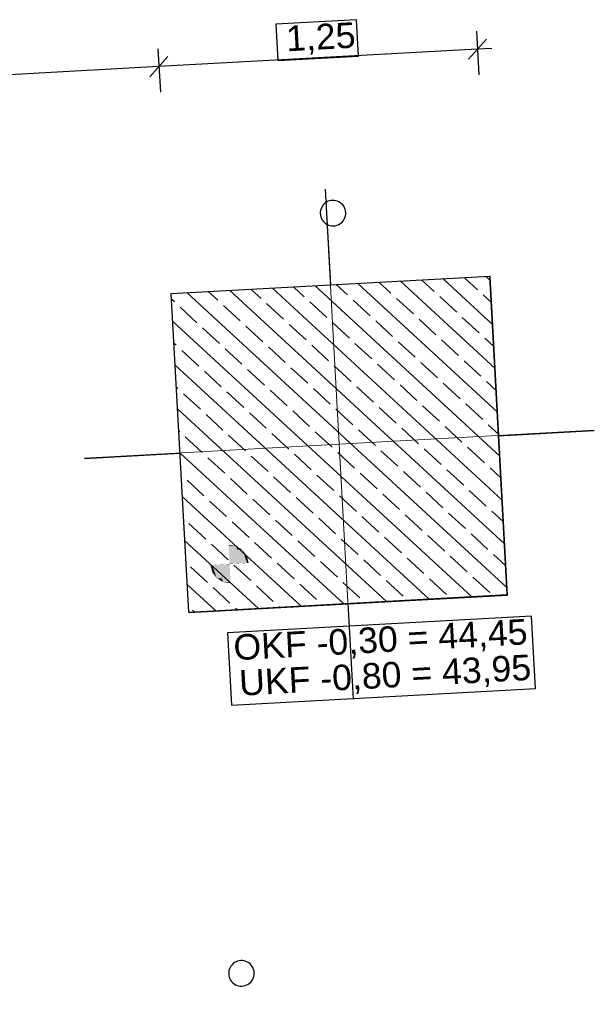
# Model space of a CAD drawing. Extents: x -779 to 790, y -208 to 633.
# Tile 132 of 232: x -96 to -51, y 259 to 336. Entities that reach past the tile are written whole.
import ezdxf
from ezdxf.lldxf.tags import DXFTag

# ---------------------------------------------------------------- set-up
doc = ezdxf.new("R2010")
doc.units = 0
doc.layers.get('0').update_dxf_attribs({"lineweight": 25})
for name, color, linetype, lineweight, true_color in [('01 Höhen im Gebäude - Basis', 7, 'Continuous', 25, 0x848484), ('01 Höhen im Gebäude - Basis-gefuellt', 7, 'Continuous', 35, 0xfefefe), ('01AFU Allgemein Bemaßung-A07F5V4RWF', 7, 'Continuous', 25, 0x848484), ('02 Raster Gebäude-A07F5V4QWF', 7, 'Continuous', 25, 0x848484), ('20 Fundament-A07F5V4OWF', 7, 'Continuous', 25, 0x848484), ('20 Magerbeton Bohrungen', 7, 'Continuous', 25, 0x848484), ('X_Mass', 150, 'Continuous', 25, 0x007fff)]:
    doc.layers.add(name, color=color, linetype=linetype, lineweight=lineweight, true_color=true_color)
doc.layers.add('02 Raster Gebäude-A07F5V53WF', color=7, linetype='Continuous', lineweight=13)
doc.styles.get("Standard").update_dxf_attribs({"font": 'arial.ttf'})
tags = doc.linetypes.add('Strichpunkt', pattern=[1, 0.5, -0.25, 0, -0.25]).pattern_tags.tags
tags[10:11] = [DXFTag(74, 4), DXFTag(75, 0), DXFTag(340, '0'), DXFTag(46, 1.0), DXFTag(50, 0.0), DXFTag(44, 0.0), DXFTag(45, 0.0)]
tags[8:9] = [DXFTag(74, 4), DXFTag(75, 0), DXFTag(340, '0'), DXFTag(46, 1.0), DXFTag(50, 0.0), DXFTag(44, 0.0), DXFTag(45, 0.0)]
tags[6:7] = [DXFTag(74, 4), DXFTag(75, 0), DXFTag(340, '0'), DXFTag(46, 1.0), DXFTag(50, 0.0), DXFTag(44, 0.0), DXFTag(45, 0.0)]
tags[4:5] = [DXFTag(74, 4), DXFTag(75, 0), DXFTag(340, '0'), DXFTag(46, 1.0), DXFTag(50, 0.0), DXFTag(44, 0.0), DXFTag(45, 0.0)]
tags = doc.linetypes.add('Wipeout_Contour-A07F5V4SWF', pattern=[1, 0, -1]).pattern_tags.tags
tags[6:7] = [DXFTag(74, 4), DXFTag(75, 0), DXFTag(340, '0'), DXFTag(46, 1.0), DXFTag(50, 0.0), DXFTag(44, 0.0), DXFTag(45, 0.0)]
tags[4:5] = [DXFTag(74, 4), DXFTag(75, 0), DXFTag(340, '0'), DXFTag(46, 1.0), DXFTag(50, 0.0), DXFTag(44, 0.0), DXFTag(45, 0.0)]

# ---------------------------------------------------------------- blocks, each defined once
blk = doc.blocks.new('Referenz-A07F5V4VWF', base_point=(-401.415, -176.34))
at = {"color": 0, "linetype": 'ByBlock', "lineweight": -2, "ltscale": 12.5}
for p, q in [((-59.12, 316.225), (-59.128, 316.224)), ((-57.754, 291.257), (-59.12, 316.225)), ((-82.72, 289.891), (-57.754, 291.257)), ((-82.721, 289.925), (-82.72, 289.891))]:
    blk.add_line(p, q, dxfattribs=at)
at = {"layer": '01 Höhen im Gebäude - Basis', "color": 0, "linetype": 'Wipeout_Contour-A07F5V4SWF', "lineweight": -2, "ltscale": 1.625}
for p, q in [((-55.868, 289.591), (-79.694, 288.288)), ((-55.559, 283.942), (-55.868, 289.591)), ((-79.694, 288.288), (-79.385, 282.638)), ((-79.385, 282.638), (-55.559, 283.942))]:
    blk.add_line(p, q, dxfattribs=at)
at = {"layer": '01 Höhen im Gebäude - Basis-gefuellt', "color": 0}
for points in [[(-79.587, 295.182), (-79.608, 295.182), (-79.608, 295.185)], [(-79.526, 293.687), (-79.587, 295.182), (-79.608, 295.182)], [(-78.973, 293.718), (-79.528, 293.718), (-79.587, 295.182)], [(-79.029, 295.103), (-79.553, 295.103), (-79.587, 295.182)], [(-78.973, 293.718), (-79.029, 295.103), (-79.553, 295.103)], [(-78.482, 293.745), (-78.974, 293.745), (-79.029, 295.103)], [(-78.525, 294.805), (-78.909, 294.805), (-79.029, 295.103)], [(-78.482, 293.745), (-78.525, 294.805), (-78.909, 294.805)], [(-78.151, 293.763), (-78.483, 293.763), (-78.525, 294.805)], [(-78.174, 294.336), (-78.357, 294.336), (-78.525, 294.805)], [(-78.151, 293.763), (-78.174, 294.336), (-78.357, 294.336)], [(-78.028, 293.769), (-78.151, 293.769), (-78.174, 294.336)], [(-80.902, 293.605), (-81.024, 293.605), (-80.902, 293.612)], [(-80.879, 293.038), (-80.902, 293.605), (-81.024, 293.605)], [(-80.57, 293.612), (-80.902, 293.612), (-80.571, 293.63)], [(-80.696, 293.038), (-80.879, 293.038), (-80.902, 293.612)], [(-80.528, 292.57), (-80.57, 293.612), (-80.902, 293.612)], [(-80.079, 293.63), (-80.571, 293.63), (-80.08, 293.657)], [(-80.144, 292.57), (-80.528, 292.57), (-80.571, 293.63)], [(-80.024, 292.272), (-80.079, 293.63), (-80.571, 293.63)], [(-79.525, 293.657), (-80.08, 293.657), (-79.526, 293.687)], [(-79.499, 292.272), (-80.024, 292.272), (-80.08, 293.657)], [(-79.466, 292.192), (-79.525, 293.657), (-80.08, 293.657)], [(-79.526, 293.687), (-78.973, 293.718), (-79.528, 293.718)], [(-79.445, 292.192), (-79.466, 292.192), (-79.526, 293.687)], [(-78.973, 293.718), (-78.482, 293.745), (-78.974, 293.745)], [(-78.482, 293.745), (-78.151, 293.763), (-78.483, 293.763)], [(-78.151, 293.763), (-78.028, 293.769), (-78.151, 293.769)], [(-80.528, 292.57), (-80.696, 293.038), (-80.879, 293.038)], [(-80.024, 292.272), (-80.144, 292.57), (-80.528, 292.57)], [(-79.466, 292.192), (-79.499, 292.272), (-80.024, 292.272)], [(-79.444, 292.189), (-79.445, 292.192), (-79.466, 292.192)]]:
    blk.add_solid(points, dxfattribs=at)
at = {"layer": '01AFU Allgemein Bemaßung-A07F5V4RWF', "color": 0, "linetype": 'Wipeout_Contour-A07F5V4SWF', "lineweight": -2, "ltscale": 1.625}
for p, q in [((-69.569, 336.344), (-75.894, 335.998)), ((-75.894, 335.998), (-75.738, 333.145)), ((-69.413, 333.491), (-69.569, 336.344)), ((-75.738, 333.145), (-69.413, 333.491))]:
    blk.add_line(p, q, dxfattribs=at)
at = {"layer": '01AFU Allgemein Bemaßung-A07F5V4RWF', "color": 0, "lineweight": -2}
for p, q in [((-60.171, 335.434), (-59.985, 332.032)), ((-60.802, 333.239), (-59.386, 334.819)), ((-85.768, 331.873), (-84.352, 333.453)), ((-85.137, 334.068), (-84.951, 330.666)), ((-60.094, 334.029), (-85.06, 332.663)), ((-58.971, 334.091), (-60.094, 334.029)), ((-85.06, 332.663), (-144.022, 329.437))]:
    blk.add_line(p, q, dxfattribs=at)
at = {"layer": '02 Raster Gebäude-A07F5V4QWF', "color": 0, "linetype": 'Strichpunkt', "lineweight": -2, "ltscale": 0.405}
for p, q in [((-71.604, 315.571), (-72.013, 323.031)), ((-58.444, 303.741), (-50.947, 304.151)), ((-90.892, 301.965), (-83.407, 302.375)), ((-69.827, 283.085), (-70.238, 290.608))]:
    blk.add_line(p, q, dxfattribs=at)
at = {"layer": '20 Fundament-A07F5V4OWF', "color": 0, "lineweight": -2}
for p, q in [((-58.537, 305.578), (-69.469, 315.659)), ((-66.888, 314.911), (-67.798, 315.75)), ((-58.725, 309.017), (-66.126, 315.841)), ((-63.496, 315.048), (-64.455, 315.933)), ((-58.914, 312.455), (-62.784, 316.024)), ((-60.104, 315.186), (-61.113, 316.116)), ((-59.102, 315.894), (-59.441, 316.207)), ((-59.12, 316.225), (-59.128, 316.224)), ((-57.754, 291.257), (-59.12, 316.225)), ((-57.785, 291.824), (-82.839, 314.927)), ((-80.455, 314.361), (-81.167, 315.018)), ((-57.973, 295.263), (-79.496, 315.11)), ((-77.063, 314.499), (-77.825, 315.201)), ((-58.161, 298.701), (-76.154, 315.293)), ((-73.671, 314.636), (-74.482, 315.384)), ((-58.349, 302.14), (-72.811, 315.476)), ((-70.279, 314.773), (-71.14, 315.567)), ((-83.846, 314.224), (-84.062, 314.422)), ((-75.298, 312.871), (-76.622, 314.092)), ((-71.907, 313.009), (-73.23, 314.229)), ((-68.515, 313.146), (-69.838, 314.367)), ((-65.123, 313.284), (-66.446, 314.504)), ((-61.731, 313.421), (-63.055, 314.641)), ((-59.008, 314.175), (-59.663, 314.779)), ((-82.082, 312.597), (-83.405, 313.817)), ((-78.69, 312.734), (-80.013, 313.954)), ((-60.545, 291.105), (-83.968, 312.703)), ((-70.142, 311.382), (-71.465, 312.602)), ((-66.75, 311.519), (-68.074, 312.739)), ((-63.358, 311.657), (-64.682, 312.877)), ((-59.967, 311.794), (-61.29, 313.014)), ((-80.317, 310.969), (-81.641, 312.19)), ((-76.925, 311.107), (-78.249, 312.327)), ((-73.534, 311.244), (-74.857, 312.465)), ((-83.709, 310.832), (-83.874, 310.984)), ((-68.377, 309.754), (-69.701, 310.975)), ((-64.986, 309.892), (-66.309, 311.112)), ((-61.594, 310.029), (-62.917, 311.25)), ((-58.819, 310.736), (-59.525, 311.387)), ((-81.944, 309.205), (-83.268, 310.425)), ((-78.553, 309.342), (-79.876, 310.563)), ((-75.161, 309.48), (-76.484, 310.7)), ((-71.769, 309.617), (-73.093, 310.837)), ((-63.221, 308.265), (-64.544, 309.485)), ((-59.829, 308.402), (-61.153, 309.623)), ((-63.888, 290.922), (-83.78, 309.265)), ((-80.18, 307.578), (-81.503, 308.798)), ((-76.788, 307.715), (-78.111, 308.935)), ((-73.396, 307.852), (-74.72, 309.073)), ((-70.005, 307.99), (-71.328, 309.21)), ((-66.613, 308.127), (-67.936, 309.348)), ((-58.631, 307.298), (-59.388, 307.995)), ((-83.572, 307.44), (-83.686, 307.545)), ((-78.415, 305.95), (-79.739, 307.171)), ((-75.023, 306.088), (-76.347, 307.308)), ((-71.632, 306.225), (-72.955, 307.446)), ((-68.24, 306.363), (-69.563, 307.583)), ((-64.848, 306.5), (-66.172, 307.721)), ((-61.456, 306.638), (-62.78, 307.858)), ((-81.807, 305.813), (-83.13, 307.033)), ((-67.23, 290.739), (-83.591, 305.826)), ((-73.259, 304.461), (-74.582, 305.681)), ((-69.867, 304.598), (-71.191, 305.819)), ((-66.475, 304.736), (-67.799, 305.956)), ((-63.084, 304.873), (-64.407, 306.093)), ((-59.692, 305.01), (-61.015, 306.231)), ((-80.042, 304.186), (-81.366, 305.406)), ((-76.651, 304.323), (-77.974, 305.544)), ((-83.434, 304.048), (-83.497, 304.107)), ((-71.494, 302.834), (-72.818, 304.054)), ((-68.102, 302.971), (-69.426, 304.191)), ((-64.711, 303.108), (-66.034, 304.329)), ((-61.319, 303.246), (-62.642, 304.466)), ((-58.443, 303.859), (-59.251, 304.604)), ((-81.67, 302.421), (-82.993, 303.642)), ((-78.278, 302.559), (-79.601, 303.779)), ((-74.886, 302.696), (-76.209, 303.917)), ((-66.338, 301.344), (-67.661, 302.564)), ((-62.946, 301.481), (-64.27, 302.702)), ((-59.554, 301.619), (-60.878, 302.839)), ((-70.573, 290.556), (-83.403, 302.387)), ((-79.905, 300.794), (-81.228, 302.015)), ((-76.513, 300.932), (-77.837, 302.152)), ((-73.121, 301.069), (-74.445, 302.289)), ((-69.73, 301.206), (-71.053, 302.427)), ((-64.573, 299.717), (-65.897, 300.937)), ((-61.182, 299.854), (-62.505, 301.074)), ((-58.255, 300.42), (-59.113, 301.212)), ((-83.297, 300.657), (-83.309, 300.668)), ((-81.532, 299.03), (-82.856, 300.25)), ((-78.14, 299.167), (-79.464, 300.387)), ((-74.749, 299.304), (-76.072, 300.525)), ((-71.357, 299.442), (-72.68, 300.662)), ((-67.965, 299.579), (-69.289, 300.8)), ((-59.417, 298.227), (-60.74, 299.447)), ((-73.915, 290.373), (-83.215, 298.949)), ((-79.768, 297.402), (-81.091, 298.623)), ((-76.376, 297.54), (-77.699, 298.76)), ((-72.984, 297.677), (-74.307, 298.898)), ((-69.592, 297.815), (-70.916, 299.035)), ((-66.2, 297.952), (-67.524, 299.172)), ((-62.809, 298.089), (-64.132, 299.31)), ((-74.611, 295.913), (-75.935, 297.133)), ((-71.219, 296.05), (-72.543, 297.27)), ((-67.828, 296.187), (-69.151, 297.408)), ((-64.436, 296.325), (-65.759, 297.545)), ((-61.044, 296.462), (-62.368, 297.683)), ((-58.067, 296.982), (-58.976, 297.82)), ((-81.395, 295.638), (-82.718, 296.858)), ((-78.003, 295.775), (-79.326, 296.996)), ((-69.455, 294.423), (-70.778, 295.643)), ((-66.063, 294.56), (-67.387, 295.781)), ((-62.671, 294.698), (-63.995, 295.918)), ((-59.28, 294.835), (-60.603, 296.055)), ((-77.258, 290.19), (-83.027, 295.51)), ((-79.63, 294.011), (-80.954, 295.231)), ((-76.238, 294.148), (-77.562, 295.368)), ((-72.847, 294.285), (-74.17, 295.506)), ((-67.69, 292.796), (-69.014, 294.016)), ((-64.298, 292.933), (-65.622, 294.153)), ((-60.907, 293.07), (-62.23, 294.291)), ((-57.879, 293.543), (-58.838, 294.428)), ((-81.257, 292.246), (-82.581, 293.466)), ((-77.866, 292.383), (-79.189, 293.604)), ((-74.474, 292.521), (-75.797, 293.741)), ((-71.082, 292.658), (-72.405, 293.879)), ((-62.534, 291.306), (-63.857, 292.526)), ((-59.142, 291.443), (-60.466, 292.664)), ((-80.6, 290.007), (-82.839, 292.072)), ((-79.493, 290.619), (-80.816, 291.839)), ((-76.101, 290.756), (-77.424, 291.977)), ((-72.709, 290.894), (-74.033, 292.114)), ((-69.317, 291.031), (-70.641, 292.251)), ((-65.926, 291.168), (-67.249, 292.389)), ((-82.72, 289.891), (-57.754, 291.257)), ((-78.929, 290.099), (-79.052, 290.212)), ((-75.586, 290.282), (-75.66, 290.349)), ((-72.244, 290.465), (-72.268, 290.487)), ((-82.721, 289.925), (-82.72, 289.891)), ((-82.271, 289.916), (-82.443, 290.075))]:
    blk.add_line(p, q, dxfattribs=at)
at = {"layer": '20 Magerbeton Bohrungen', "color": 0, "lineweight": -2}
for p, q in [((-72.157, 321.863), (-72.239, 321.761)), ((-72.062, 321.953), (-72.157, 321.863)), ((-71.956, 322.03), (-72.062, 321.953)), ((-71.841, 322.092), (-71.956, 322.03)), ((-71.719, 322.139), (-71.841, 322.092)), ((-71.592, 322.17), (-71.719, 322.139)), ((-71.462, 322.184), (-71.592, 322.17)), ((-71.331, 322.181), (-71.462, 322.184)), ((-71.202, 322.16), (-71.331, 322.181)), ((-71.076, 322.123), (-71.202, 322.16)), ((-70.957, 322.07), (-71.076, 322.123)), ((-70.845, 322.002), (-70.957, 322.07)), ((-70.743, 321.92), (-70.845, 322.002)), ((-70.653, 321.825), (-70.743, 321.92)), ((-70.576, 321.719), (-70.653, 321.825)), ((-72.418, 321.275), (-72.421, 321.144)), ((-72.421, 321.144), (-72.407, 321.014)), ((-72.397, 321.404), (-72.418, 321.275)), ((-72.407, 321.014), (-72.376, 320.887)), ((-72.36, 321.53), (-72.397, 321.404)), ((-72.307, 321.649), (-72.36, 321.53)), ((-72.239, 321.761), (-72.307, 321.649)), ((-70.514, 321.605), (-70.576, 321.719)), ((-70.467, 321.482), (-70.514, 321.605)), ((-70.436, 321.355), (-70.467, 321.482)), ((-70.446, 320.965), (-70.425, 321.094)), ((-70.422, 321.225), (-70.436, 321.355)), ((-70.425, 321.094), (-70.422, 321.225)), ((-72.376, 320.887), (-72.329, 320.765)), ((-72.329, 320.765), (-72.267, 320.65)), ((-72.267, 320.65), (-72.19, 320.544)), ((-72.19, 320.544), (-72.099, 320.449)), ((-72.099, 320.449), (-71.998, 320.367)), ((-71.998, 320.367), (-71.886, 320.299)), ((-71.886, 320.299), (-71.766, 320.246)), ((-71.766, 320.246), (-71.641, 320.209)), ((-71.251, 320.199), (-71.124, 320.23)), ((-71.124, 320.23), (-71.002, 320.277)), ((-71.002, 320.277), (-70.887, 320.34)), ((-70.887, 320.34), (-70.781, 320.417)), ((-70.781, 320.417), (-70.686, 320.507)), ((-70.686, 320.507), (-70.604, 320.608)), ((-70.604, 320.608), (-70.536, 320.72)), ((-70.536, 320.72), (-70.483, 320.84)), ((-70.483, 320.84), (-70.446, 320.965)), ((-71.641, 320.209), (-71.512, 320.189)), ((-71.512, 320.189), (-71.381, 320.185)), ((-71.381, 320.185), (-71.251, 320.199)), ((-79.238, 262.376), (-79.333, 262.286)), ((-79.132, 262.453), (-79.238, 262.376)), ((-79.017, 262.515), (-79.132, 262.453)), ((-78.895, 262.562), (-79.017, 262.515)), ((-78.768, 262.593), (-78.895, 262.562)), ((-78.638, 262.607), (-78.768, 262.593)), ((-78.507, 262.604), (-78.638, 262.607)), ((-78.378, 262.583), (-78.507, 262.604)), ((-78.253, 262.546), (-78.378, 262.583)), ((-78.133, 262.493), (-78.253, 262.546)), ((-78.021, 262.425), (-78.133, 262.493)), ((-77.92, 262.343), (-78.021, 262.425)), ((-79.594, 261.698), (-79.597, 261.567)), ((-79.573, 261.827), (-79.594, 261.698)), ((-79.536, 261.953), (-79.573, 261.827)), ((-79.483, 262.072), (-79.536, 261.953)), ((-79.415, 262.184), (-79.483, 262.072)), ((-79.333, 262.286), (-79.415, 262.184)), ((-77.829, 262.248), (-77.92, 262.343)), ((-77.752, 262.142), (-77.829, 262.248)), ((-77.69, 262.027), (-77.752, 262.142)), ((-77.643, 261.905), (-77.69, 262.027)), ((-77.612, 261.778), (-77.643, 261.905)), ((-77.598, 261.648), (-77.612, 261.778)), ((-77.601, 261.517), (-77.598, 261.648)), ((-79.597, 261.567), (-79.583, 261.437)), ((-79.583, 261.437), (-79.552, 261.31)), ((-79.552, 261.31), (-79.505, 261.188)), ((-79.505, 261.188), (-79.443, 261.073)), ((-79.443, 261.073), (-79.366, 260.967)), ((-79.366, 260.967), (-79.276, 260.872)), ((-79.276, 260.872), (-79.174, 260.79)), ((-78.063, 260.762), (-77.957, 260.839)), ((-77.957, 260.839), (-77.862, 260.93)), ((-77.862, 260.93), (-77.78, 261.031)), ((-77.78, 261.031), (-77.712, 261.143)), ((-77.712, 261.143), (-77.659, 261.263)), ((-77.659, 261.263), (-77.622, 261.388)), ((-77.622, 261.388), (-77.601, 261.517)), ((-79.174, 260.79), (-79.062, 260.722)), ((-79.062, 260.722), (-78.943, 260.669)), ((-78.943, 260.669), (-78.817, 260.632)), ((-78.817, 260.632), (-78.688, 260.611)), ((-78.688, 260.611), (-78.557, 260.608)), ((-78.557, 260.608), (-78.427, 260.622)), ((-78.427, 260.622), (-78.3, 260.653)), ((-78.3, 260.653), (-78.178, 260.7)), ((-78.178, 260.7), (-78.063, 260.762))]:
    blk.add_line(p, q, dxfattribs=at)
at = {"layer": '01 Höhen im Gebäude - Basis', "color": 0, "linetype": 'ByBlock', "lineweight": -2, "ltscale": 0.21125, "char_height": 2.00026, "attachment_point": 1, "rotation": 3.13197}
for s, insert in [('{\\fArial;OKF -0,30 = 44,45}', (-79.277, 288.139)), ('{\\fArial;UKF -0,80 = 43,95}', (-78.832, 285.359))]:
    blk.add_mtext(s, dxfattribs=dict(at, insert=insert))
at = {"layer": '01AFU Allgemein Bemaßung-A07F5V4RWF', "color": 0, "linetype": 'ByBlock', "lineweight": -2, "ltscale": 1.625, "insert": (-75.152, 335.86), "char_height": 2.00026, "attachment_point": 1, "rotation": 3.13197}
blk.add_mtext('{\\fArial;1,25}', dxfattribs=at)
blk = doc.blocks.new('Referenz-A07F5V59WF', base_point=(-759.499, -206.186))
at = {"layer": '02 Raster Gebäude-A07F5V53WF', "color": 0, "linetype": 'Continuous', "ltscale": 117.000008}
for p, q in [((-69.84, 283.114), (-72.025, 323.052)), ((-90.902, 301.991), (-50.964, 304.176))]:
    blk.add_line(p, q, dxfattribs=at)

msp = doc.modelspace()

# ---------------------------------------------------------------- linework, layer by layer
at = {"color": 8, "lineweight": 25, "true_color": 0x808080}
for p, q in [((-84.092, 314.888), (-59.129, 316.254)), ((-57.763, 291.291), (-59.129, 316.254)), ((-82.726, 289.925), (-84.092, 314.888)), ((-82.726, 289.925), (-57.763, 291.291))]:
    msp.add_line(p, q, dxfattribs=at)

# ---------------------------------------------------------------- block references
at = {"color": 8, "lineweight": 25, "ltscale": 1250, "true_color": 0x808080}
msp.add_blockref('Referenz-A07F5V59WF', (-759.499, -206.186), dxfattribs=at)
at = {"color": 8, "lineweight": 25, "ltscale": 12.5, "true_color": 0x808080}
msp.add_blockref('Referenz-A07F5V4VWF', (-401.415, -176.34), dxfattribs=at)

# ---------------------------------------------------------------- texts
at = {"layer": 'X_Mass', "insert": (-124.077, 261.865), "char_height": 2, "attachment_point": 1}
msp.add_mtext('{\\fArial;MIt Ringraumdichtung}', dxfattribs=at)

doc.saveas('drawing.dxf')
